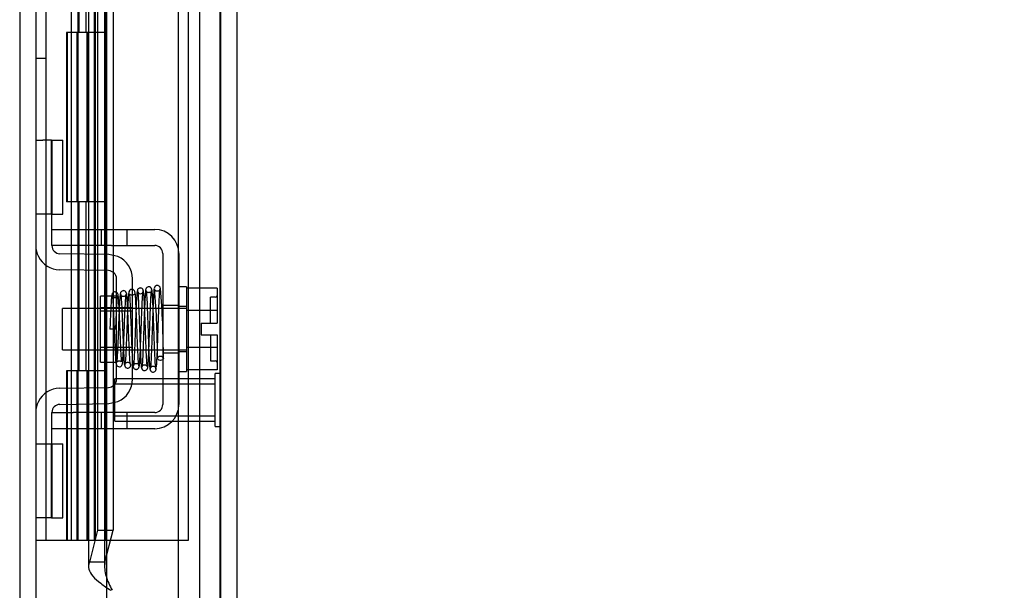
# Model space of a CAD drawing. Header units: inches. Extents: x 1 to 299, y -2 to 199.
# Tile 20 of 65: x 36.1 to 41.92, y 69.92 to 73.29. Entities that reach past the tile are written whole.
import ezdxf
from ezdxf.enums import TextEntityAlignment as Align
from ezdxf.lldxf.tags import DXFTag

# ---------------------------------------------------------------- set-up
doc = ezdxf.new("R2010")
doc.units = ezdxf.units.IN
doc.header["$MEASUREMENT"] = 0
for name, color, linetype in [('COM42667', 7, 'Continuous'), ('COM42780', 7, 'Continuous'), ('COM53955-3', 7, 'Continuous'), ('COM54746-60', 7, 'Continuous'), ('COM70220', 7, 'Continuous'), ('COM71175-1', 7, 'Continuous'), ('Default', 7, 'Continuous'), ('SCC19011', 7, 'Continuous'), ('SPR20265', 7, 'Continuous'), ('STD26258', 7, 'Continuous'), ('WAF25035', 7, 'Continuous')]:
    doc.layers.add(name, color=color, linetype=linetype)
doc.styles.add('SEACAD_Times_New_Roman', font='times.ttf')
tags = doc.linetypes.add('HIDDEN2', pattern=[0.1875, 0.125, -0.0625]).pattern_tags.tags
tags[6:7] = [DXFTag(74, 4), DXFTag(75, 0), DXFTag(340, '0'), DXFTag(46, 0.0), DXFTag(50, 0.0), DXFTag(44, 0.0), DXFTag(45, 0.0)]
tags[4:5] = [DXFTag(74, 4), DXFTag(75, 0), DXFTag(340, '0'), DXFTag(46, 0.0), DXFTag(50, 0.0), DXFTag(44, 0.0), DXFTag(45, 0.0)]
doc.dimstyles.new('HAMMOND_(STH_-_300x200)', dxfattribs={"dimtxt": 1.5, "dimasz": 1.875, "dimexe": 0.75, "dimexo": 0.75, "dimgap": 0.375, "dimtad": 0, "dimtih": 1, "dimtoh": 1, "dimzin": 0, "dimdsep": 46, "dimtxsty": 'SEACAD_Times_New_Roman', "dimblk1": '_SE_FILLED', "dimblk2": '_SE_FILLED', "dimsah": 1, "dimcen": 0.75, "dimadec": 0, "dimazin": 0, "dimtfac": 0.8, "dimtofl": 0, "dimtmove": 1, "dimatfit": 3, "dimfxl": 1, "dimtolj": 1, "dimtzin": 0, "dimarcsym": 0})

# ---------------------------------------------------------------- blocks, each defined once
blk = doc.blocks.new('SE3')
at = {"layer": 'COM42667', "color": 7, "linetype": 'HIDDEN2'}
for p, q in [((36.2925, 72.0509), (36.4175, 72.0509)), ((36.4175, 72.0509), (36.5845, 72.0509)), ((36.5845, 72.0509), (36.6445, 72.0509)), ((36.5845, 72.0509), (36.5845, 71.9559)), ((36.6445, 72.0509), (36.9, 72.0509)), ((36.737, 71.9559), (36.737, 72.0509)), ((36.2925, 71.9559), (36.2925, 71.9934)), ((36.4175, 71.9559), (36.2925, 71.9559)), ((36.5845, 71.9559), (36.4175, 71.9559)), ((36.6445, 71.9559), (36.5845, 71.9559)), ((36.6445, 71.9559), (36.9, 71.9559)), ((36.948, 71.9079), (36.948, 71.0164)), ((37.043, 71.9079), (37.043, 71.0164)), ((36.948, 71.6027), (37.043, 71.6027)), ((36.948, 71.3217), (37.043, 71.3217)), ((36.2925, 70.9684), (36.4175, 70.9684)), ((36.2925, 70.9309), (36.2925, 70.9684)), ((36.5845, 70.9684), (36.4175, 70.9684)), ((36.6445, 70.9684), (36.5845, 70.9684)), ((36.5845, 70.9684), (36.5845, 70.8734)), ((36.9, 70.9684), (36.6445, 70.9684)), ((36.737, 70.8734), (36.737, 70.9684)), ((36.4175, 70.8734), (36.2925, 70.8734)), ((36.4175, 70.8744), (36.4175, 70.8734)), ((36.4175, 70.8744), (36.4774, 70.8744)), ((36.5845, 70.8734), (36.4175, 70.8734)), ((36.4774, 70.8744), (36.4774, 70.8734)), ((36.4774, 70.8744), (36.5057, 70.8744)), ((36.5057, 70.8744), (36.5057, 70.8734)), ((36.5057, 70.8744), (36.5842, 70.8744)), ((36.6445, 70.8734), (36.5845, 70.8734)), ((36.6183, 70.8744), (36.6183, 70.8734)), ((36.9, 70.8734), (36.6445, 70.8734)), ((36.6452, 70.8744), (36.6675, 70.8744)), ((36.6675, 70.8744), (36.6675, 70.8734))]:
    blk.add_line(p, q, dxfattribs=at)
for centre, radius, start, end in [((36.9, 71.9079), 0.143, 0, 90), ((36.9, 71.9079), 0.048, 0, 90), ((36.9, 71.0164), 0.143, 270, 0), ((36.9, 71.0164), 0.048, 270, 0)]:
    blk.add_arc(centre, radius, start, end, dxfattribs=at)
at = {"layer": 'COM42780', "color": 7, "linetype": 'HIDDEN2'}
for p, q in [((36.1975, 72.5774), (36.2394, 72.5774)), ((36.2898, 72.5774), (36.2394, 72.5774)), ((36.2898, 72.5774), (36.357, 72.5774)), ((36.2898, 72.1404), (36.2898, 72.5774)), ((36.2925, 72.5774), (36.2925, 72.1404)), ((36.357, 72.1404), (36.357, 72.5774)), ((36.2394, 72.1404), (36.1975, 72.1404)), ((36.2898, 72.1404), (36.2394, 72.1404)), ((36.2898, 72.1404), (36.357, 72.1404)), ((36.2925, 71.9934), (36.2925, 72.1404)), ((36.629, 71.9021), (36.3397, 71.9072)), ((36.6832, 71.8904), (36.629, 71.9021)), ((36.6274, 71.8071), (36.338, 71.8122)), ((36.6745, 71.1652), (36.6745, 71.7591)), ((36.7695, 71.1652), (36.7695, 71.7591)), ((36.5795, 71.2672), (36.5795, 71.6572)), ((36.6745, 71.6572), (36.5795, 71.6572)), ((36.7695, 71.5872), (36.5795, 71.5872)), ((36.7695, 71.5687), (36.5795, 71.5687)), ((36.5795, 71.3557), (36.7695, 71.3557)), ((36.7695, 71.3372), (36.5795, 71.3372)), ((36.5795, 71.2672), (36.6745, 71.2672)), ((36.338, 71.1121), (36.6274, 71.1172)), ((36.629, 71.0222), (36.6832, 71.0339)), ((36.3397, 71.0172), (36.629, 71.0222)), ((36.2925, 70.7839), (36.2925, 70.9309)), ((36.1975, 70.7839), (36.2394, 70.7839)), ((36.2394, 70.7839), (36.2898, 70.7839)), ((36.2898, 70.7839), (36.357, 70.7839)), ((36.2898, 70.3469), (36.2898, 70.7839)), ((36.2925, 70.7839), (36.2925, 70.3469)), ((36.357, 70.3469), (36.357, 70.7839)), ((36.2915, 70.6521), (36.2925, 70.6521)), ((36.2915, 70.5428), (36.2915, 70.6521)), ((36.2915, 70.6219), (36.2925, 70.6219)), ((36.2915, 70.5428), (36.2925, 70.5428)), ((36.2915, 70.5122), (36.2915, 70.5428)), ((36.2915, 70.537), (36.2925, 70.537)), ((36.2915, 70.5122), (36.2925, 70.5122)), ((36.2915, 70.4786), (36.2915, 70.5122)), ((36.2915, 70.4786), (36.2925, 70.4786)), ((36.2394, 70.3469), (36.1975, 70.3469)), ((36.2898, 70.3469), (36.2394, 70.3469)), ((36.2898, 70.3469), (36.357, 70.3469))]:
    blk.add_line(p, q, dxfattribs=at)
for centre, radius, start, end in [((36.3405, 71.9552), 0.143, 180, 206.90823), ((36.3405, 71.9552), 0.048, 180, 269), ((36.3405, 71.9552), 0.143, 206.90823, 269), ((36.6265, 71.7591), 0.143, 0, 66.66652), ((36.6265, 71.7591), 0.048, 0, 89), ((36.6265, 71.1652), 0.048, 271, 0), ((36.6265, 71.1652), 0.143, 293.33348, 0), ((36.3405, 70.9692), 0.143, 91, 153.09177), ((36.3405, 70.9692), 0.143, 153.09177, 180), ((36.3405, 70.9692), 0.048, 91, 180)]:
    blk.add_arc(centre, radius, start, end, dxfattribs=at)
at = {"layer": 'COM53955-3', "color": 7, "linetype": 'Continuous'}
for p, q in [((36.6145, 131.3851), (36.6145, 69.0432)), ((37.3845, 131.3372), (37.3845, 69.0912))]:
    blk.add_line(p, q, dxfattribs=at)
at = {"layer": 'COM53955-3', "color": 7, "linetype": 'HIDDEN2'}
for p, q in [((37.2895, 131.3372), (37.2895, 69.0912)), ((36.5094, 102.6512), (36.5094, 70.0594)), ((36.5632, 102.6512), (36.5632, 70.2732)), ((36.6044, 102.6512), (36.6044, 70.0594)), ((36.655, 102.6512), (36.655, 70.2732)), ((36.5632, 70.2732), (36.5143, 70.0843)), ((36.5632, 70.2732), (36.655, 70.2732)), ((36.6061, 70.0843), (36.655, 70.2732)), ((36.6061, 70.0843), (36.5143, 70.0843))]:
    blk.add_line(p, q, dxfattribs=at)
for points in [[(36.5143, 70.0843), (36.5089, 70.0704), (36.508, 70.0566), (36.5153, 70.0289), (36.5235, 70.0151), (36.5474, 69.9874), (36.5632, 69.9736), (36.5993, 69.9459), (36.6197, 69.9321), (36.6404, 69.9182)], [(36.6061, 70.0843), (36.6043, 70.0704), (36.604, 70.0566), (36.6064, 70.0289), (36.6091, 70.0151), (36.6172, 69.9874), (36.6225, 69.9736), (36.6346, 69.9459), (36.6414, 69.9321), (36.6484, 69.9182)]]:
    blk.add_open_spline(points, degree=3, knots=[0, 0, 0, 0, 0.25, 0.25, 0.5, 0.5, 0.75, 0.75, 1, 1, 1, 1], dxfattribs=at)
at = {"layer": 'COM54746-60', "color": 7, "linetype": 'HIDDEN2'}
for p, q in [((36.2595, 70.2142), (36.2595, 130.2142)), ((36.4455, 130.2142), (36.4455, 70.2142)), ((36.5455, 70.2142), (36.5455, 130.2142)), ((37.1002, 70.2142), (37.1002, 130.2142)), ((36.4542, 73.2142), (36.4542, 74.2142)), ((36.4955, 73.2142), (36.4955, 74.2142)), ((36.5505, 73.2142), (36.5505, 74.2142)), ((36.4091, 73.2142), (36.3785, 73.2142)), ((36.3785, 73.2142), (36.3785, 72.2142)), ((36.4091, 73.2142), (36.3785, 73.2142)), ((36.3785, 73.2142), (36.3785, 72.2142)), ((36.3837, 73.2142), (36.3837, 72.2142)), ((36.4405, 73.2142), (36.4405, 72.2142)), ((36.5005, 72.2142), (36.5005, 73.2142)), ((36.5062, 72.2142), (36.5062, 73.2142)), ((36.5505, 72.2142), (36.5505, 73.2142)), ((36.1975, 73.0622), (36.2595, 73.0622)), ((36.4091, 72.2142), (36.3785, 72.2142)), ((36.4091, 72.2142), (36.3785, 72.2142)), ((36.4542, 71.2142), (36.4542, 72.2142)), ((36.4955, 71.2142), (36.4955, 72.2142)), ((36.5505, 71.2142), (36.5505, 72.2142)), ((36.4091, 71.2142), (36.3785, 71.2142)), ((36.3785, 71.2142), (36.3785, 70.2142)), ((36.4091, 71.2142), (36.3785, 71.2142)), ((36.3785, 71.2142), (36.3785, 70.2142)), ((36.3837, 71.2142), (36.3837, 70.2142)), ((36.4405, 71.2142), (36.4405, 70.2142)), ((36.5005, 70.2142), (36.5005, 71.2142)), ((36.5062, 70.2142), (36.5062, 71.2142)), ((36.5505, 70.2142), (36.5505, 71.2142)), ((36.6145, 70.2142), (37.1002, 70.2142))]:
    blk.add_line(p, q, dxfattribs=at)
at = {"layer": 'COM54746-60', "color": 7, "linetype": 'Continuous'}
for p, q in [((36.4091, 73.2142), (36.4091, 74.2142)), ((36.6125, 73.2142), (36.6125, 74.2142)), ((36.6125, 73.2142), (36.4091, 73.2142)), ((36.6125, 73.2142), (36.4091, 73.2142)), ((36.4091, 72.2142), (36.4091, 73.2142)), ((36.6125, 72.2142), (36.6125, 73.2142)), ((36.6125, 72.2142), (36.4091, 72.2142)), ((36.6125, 72.2142), (36.4091, 72.2142)), ((36.4091, 71.2142), (36.4091, 72.2142)), ((36.6125, 71.2142), (36.6125, 72.2142)), ((36.6125, 71.2142), (36.4091, 71.2142)), ((36.4091, 70.2142), (36.4091, 71.2142)), ((36.6125, 71.2142), (36.4091, 71.2142)), ((36.6125, 70.2142), (36.6125, 71.2142)), ((36.1975, 70.2142), (36.4091, 70.2142)), ((36.4091, 70.2142), (36.6125, 70.2142)), ((36.6125, 70.2142), (36.6145, 70.2142))]:
    blk.add_line(p, q, dxfattribs=at)
at = {"layer": 'COM70220', "color": 7, "linetype": 'HIDDEN2'}
for p, q in [((37.0395, 130.7417), (37.0395, 69.6867)), ((37.2855, 130.7417), (37.2855, 69.6867)), ((37.2875, 130.7417), (37.2875, 69.6867)), ((37.2885, 130.7417), (37.2885, 69.6867))]:
    blk.add_line(p, q, dxfattribs=at)
at = {"layer": 'COM71175-1', "color": 7, "linetype": 'HIDDEN2'}
for p, q in [((36.1025, 130.7602), (36.1025, 69.4502)), ((37.1645, 130.7602), (37.1645, 69.4502))]:
    blk.add_line(p, q, dxfattribs=at)
at = {"layer": 'COM71175-1', "color": 7, "linetype": 'Continuous'}
blk.add_line((36.1975, 130.7602), (36.1975, 69.4502), dxfattribs=at)
at = {"layer": 'SCC19011', "color": 7, "linetype": 'HIDDEN2'}
for p, q in [((37.269, 71.7032), (37.088, 71.7032)), ((37.269, 71.7032), (37.269, 71.5711)), ((37.229, 71.4962), (37.229, 71.6497)), ((37.259, 71.6497), (37.229, 71.6497)), ((36.356, 71.3402), (36.356, 71.5842)), ((37.088, 71.5842), (36.356, 71.5842)), ((37.269, 71.5711), (37.088, 71.5711)), ((37.269, 71.5711), (37.269, 71.4962)), ((37.174, 71.4962), (37.174, 71.4282)), ((37.174, 71.4962), (37.269, 71.4962)), ((37.174, 71.4282), (37.269, 71.4282)), ((37.229, 71.4282), (37.229, 71.2747)), ((37.269, 71.4282), (37.269, 71.3533)), ((36.356, 71.3402), (37.088, 71.3402)), ((37.269, 71.3533), (37.088, 71.3533)), ((37.269, 71.3533), (37.269, 71.2212)), ((37.229, 71.2747), (37.259, 71.2747)), ((37.269, 71.2212), (37.088, 71.2212))]:
    blk.add_line(p, q, dxfattribs=at)
for centre, start, end in [((37.259, 71.6597), 270, 0), ((37.259, 71.2647), 0, 90)]:
    blk.add_arc(centre, 0.01, start, end, dxfattribs=at)
at = {"layer": 'SPR20265', "color": 7, "linetype": 'HIDDEN2'}
blk.add_line((36.6705, 71.4622), (36.6355, 71.4622), dxfattribs=at)
for centre, radius, start, end in [((36.8156, 71.6869), 0.0169, 180.77991, 0.22839), ((32.0257, 71.2857), 4.8911, 0.04168, 4.85534), ((31.9981, 71.2846), 4.9537, 0.06265, 4.83238)]:
    blk.add_arc(centre, radius, start, end, dxfattribs=at)
blk.add_ellipse((36.9343, 71.2896), major_axis=(0.0175, 0), ratio=0.707107, dxfattribs=at)
for points, knots in [([(36.6844, 71.6614), (36.6839, 71.6648), (36.683, 71.6704), (36.6772, 71.6778), (36.6699, 71.6813), (36.6629, 71.6817), (36.6563, 71.6794), (36.6514, 71.675), (36.6485, 71.6695), (36.6481, 71.6659), (36.6479, 71.6641)], [0, 0, 0, 0, 0.171749, 0.337669, 0.486578, 0.613302, 0.730062, 0.835396, 0.925606, 1, 1, 1, 1]), ([(36.6971, 71.6714), (36.6963, 71.6667), (36.6948, 71.6581), (36.6925, 71.6254), (36.6905, 71.5842), (36.6885, 71.5385), (36.6867, 71.492), (36.6845, 71.4357), (36.6822, 71.3751), (36.6797, 71.321), (36.6775, 71.2866), (36.6765, 71.2719), (36.676, 71.2673), (36.6772, 71.2683), (36.6794, 71.2704), (36.6835, 71.2729), (36.6904, 71.2745), (36.6973, 71.2732), (36.7032, 71.2688), (36.7053, 71.2659), (36.7047, 71.2715), (36.7029, 71.2948), (36.701, 71.3292), (36.6993, 71.3679), (36.6972, 71.4177), (36.695, 71.4764), (36.6925, 71.5399), (36.6898, 71.5999), (36.6867, 71.6492), (36.6848, 71.6596), (36.6837, 71.6649)], [0, 0, 0, 0, 0.049829, 0.096661, 0.140543, 0.1815, 0.21953, 0.254663, 0.316054, 0.366766, 0.41123, 0.450091, 0.46736, 0.47522, 0.482667, 0.489878, 0.496815, 0.507252, 0.514043, 0.523714, 0.556907, 0.609213, 0.642304, 0.679917, 0.722048, 0.768714, 0.819849, 0.875477, 0.935522, 1, 1, 1, 1]), ([(36.7329, 71.6718), (36.7329, 71.6727), (36.7328, 71.6743), (36.7322, 71.677), (36.7312, 71.6797), (36.7296, 71.6823), (36.7274, 71.6847), (36.7237, 71.6875), (36.718, 71.6893), (36.711, 71.6887), (36.7037, 71.6849), (36.6978, 71.677), (36.6969, 71.6711), (36.6965, 71.6675)], [0, 0, 0, 0, 0.035882, 0.073188, 0.112909, 0.155738, 0.202044, 0.251913, 0.361271, 0.485727, 0.637722, 0.812554, 1, 1, 1, 1]), ([(36.7315, 71.6675), (36.7314, 71.6656), (36.7311, 71.6627), (36.7267, 71.6571), (36.7203, 71.6541), (36.7137, 71.6538), (36.7082, 71.6555), (36.7044, 71.6581), (36.702, 71.6605), (36.7001, 71.6632), (36.6988, 71.6661), (36.698, 71.6691), (36.6979, 71.6708), (36.6979, 71.6718)], [0, 0, 0, 0, 0.182694, 0.346276, 0.488158, 0.606317, 0.714771, 0.767541, 0.818616, 0.867529, 0.913978, 0.957988, 1, 1, 1, 1]), ([(36.8067, 71.2449), (36.8059, 71.2507), (36.8044, 71.2611), (36.8021, 71.2984), (36.8, 71.3443), (36.798, 71.3945), (36.7962, 71.4449), (36.794, 71.5048), (36.7916, 71.5681), (36.7891, 71.6229), (36.7869, 71.6588), (36.7844, 71.6777), (36.7822, 71.6862), (36.778, 71.6927), (36.7715, 71.6964), (36.7648, 71.6976), (36.7582, 71.6961), (36.7519, 71.6912), (36.7487, 71.6855), (36.7457, 71.6736), (36.7437, 71.6469), (36.7414, 71.6068), (36.7394, 71.5633), (36.7372, 71.5082), (36.7349, 71.4443), (36.7323, 71.3763), (36.7296, 71.3135), (36.7266, 71.2635), (36.7246, 71.2547), (36.7235, 71.2504)], [0, 0, 0, 0, 0.049806, 0.096628, 0.140488, 0.181395, 0.219325, 0.254295, 0.315103, 0.365264, 0.409504, 0.44859, 0.465812, 0.479944, 0.486137, 0.491674, 0.500166, 0.506116, 0.515751, 0.550769, 0.606181, 0.640661, 0.679437, 0.722465, 0.769729, 0.821141, 0.8767, 0.936319, 1, 1, 1, 1]), ([(36.7583, 71.251), (36.7573, 71.252), (36.7555, 71.2551), (36.7526, 71.2941), (36.7495, 71.3575), (36.7469, 71.4269), (36.7447, 71.4855), (36.7429, 71.53), (36.7412, 71.5723), (36.7394, 71.6103), (36.7375, 71.6414), (36.7356, 71.6636), (36.734, 71.6742), (36.733, 71.6748), (36.7327, 71.6747)], [0, 0, 0, 0, 0.1062824, 0.2178177, 0.3344917, 0.4564531, 0.5197117, 0.5842959, 0.6502411, 0.7175013, 0.7860951, 0.8560626, 0.9273599, 0.9665702, 0.9665702, 0.9665702, 0.9665702]), ([(36.7982, 71.6893), (36.7972, 71.6868), (36.7954, 71.681), (36.7923, 71.6356), (36.7898, 71.5775), (36.7877, 71.5217), (36.786, 71.4763), (36.7844, 71.4295), (36.7827, 71.3836), (36.781, 71.3407), (36.7793, 71.3029), (36.7776, 71.2729), (36.7759, 71.2526), (36.7747, 71.246), (36.7741, 71.2451)], [0, 0, 0, 0, 0.1086563, 0.2221233, 0.3401739, 0.4012398, 0.4634474, 0.5267618, 0.5911812, 0.6567153, 0.7232971, 0.7909314, 0.8596266, 0.9293175, 0.9293175, 0.9293175, 0.9293175]), ([(36.8338, 71.6866), (36.8333, 71.6897), (36.8327, 71.6937), (36.8294, 71.6986), (36.8254, 71.7024), (36.8194, 71.705), (36.8124, 71.7051), (36.8059, 71.7026), (36.801, 71.6981), (36.7981, 71.6924), (36.7977, 71.6889), (36.7975, 71.6869)], [0, 0, 0, 0, 0.147667, 0.223434, 0.298136, 0.43794, 0.563031, 0.685887, 0.803032, 0.90871, 1, 1, 1, 1]), ([(36.7982, 71.6857), (36.7992, 71.6831), (36.801, 71.6773), (36.804, 71.6319), (36.8065, 71.5737), (36.8086, 71.5173), (36.8102, 71.471), (36.8119, 71.423), (36.8137, 71.3755), (36.8154, 71.3308), (36.8173, 71.2914), (36.8192, 71.2593), (36.8211, 71.2375), (36.8227, 71.2291), (36.8235, 71.2289), (36.8238, 71.2291)], [0, 0, 0, 0, 0.1045038, 0.2144634, 0.330083, 0.3903051, 0.451994, 0.5151688, 0.5798125, 0.6459641, 0.7136653, 0.7828829, 0.8536605, 0.9260423, 0.9527188, 0.9527188, 0.9527188, 0.9527188]), ([(36.8093, 71.2415), (36.8103, 71.2464), (36.8124, 71.269), (36.8156, 71.3299), (36.8183, 71.4003), (36.8205, 71.4619), (36.8222, 71.5097), (36.824, 71.5562), (36.8257, 71.5991), (36.8275, 71.6357), (36.8293, 71.6639), (36.8312, 71.6827), (36.8324, 71.6847), (36.833, 71.6856)], [0.1071892, 0.1071892, 0.1071892, 0.1071892, 0.2193565, 0.336377, 0.4584218, 0.5216283, 0.5861168, 0.6518915, 0.7189233, 0.7872471, 0.856884, 0.9277872, 1, 1, 1, 1]), ([(36.8465, 71.6916), (36.8455, 71.6831), (36.8438, 71.6674), (36.841, 71.6118), (36.8382, 71.5409), (36.8355, 71.4608), (36.8327, 71.3813), (36.83, 71.3121), (36.8272, 71.2593), (36.8255, 71.2451), (36.8245, 71.2376)], [0, 0, 0, 0, 0.126336, 0.252227, 0.377819, 0.502975, 0.627818, 0.752237, 0.876323, 1, 1, 1, 1]), ([(36.8575, 71.2381), (36.8571, 71.2378), (36.8559, 71.2392), (36.8535, 71.2645), (36.851, 71.3138), (36.849, 71.365), (36.8474, 71.409), (36.8457, 71.4563), (36.844, 71.5049), (36.8423, 71.5526), (36.8405, 71.5967), (36.8387, 71.635), (36.8369, 71.6649), (36.8349, 71.6848), (36.8338, 71.6878), (36.833, 71.6892)], [0.053432, 0.053432, 0.053432, 0.053432, 0.1058673, 0.2171381, 0.3338118, 0.3944484, 0.4564245, 0.5197508, 0.5844221, 0.6504012, 0.7176964, 0.7863335, 0.8562538, 0.9274659, 1, 1, 1, 1]), ([(36.8823, 71.6943), (36.8823, 71.6953), (36.8823, 71.6968), (36.8819, 71.6997), (36.8809, 71.7025), (36.8793, 71.7053), (36.8771, 71.7077), (36.8744, 71.7097), (36.8713, 71.7111), (36.8665, 71.7121), (36.8605, 71.7112), (36.8532, 71.7068), (36.8473, 71.6979), (36.8464, 71.6913), (36.846, 71.6871)], [0, 0, 0, 0, 0.045056, 0.086229, 0.124988, 0.163044, 0.202115, 0.243689, 0.288908, 0.338607, 0.455438, 0.607761, 0.792001, 1, 1, 1, 1]), ([(36.881, 71.6871), (36.8811, 71.6866), (36.8811, 71.6859), (36.8791, 71.6824), (36.8747, 71.6789), (36.8694, 71.6771), (36.8649, 71.6769), (36.8615, 71.6774), (36.858, 71.6786), (36.8545, 71.6805), (36.8515, 71.6834), (36.8491, 71.6868), (36.8476, 71.6907), (36.8474, 71.693), (36.8473, 71.6943)], [0, 0, 0, 0, 0.182514, 0.338191, 0.470751, 0.582664, 0.63137, 0.678169, 0.726749, 0.777741, 0.831093, 0.886283, 0.942688, 1, 1, 1, 1]), ([(36.8475, 71.6847), (36.8484, 71.6886), (36.8499, 71.694), (36.8526, 71.6652), (36.855, 71.6165), (36.857, 71.5645), (36.8586, 71.5197), (36.8603, 71.4711), (36.8619, 71.4208), (36.8637, 71.371), (36.8654, 71.3244), (36.8673, 71.2839), (36.8691, 71.2518), (36.871, 71.2294), (36.8722, 71.2256), (36.8729, 71.2237)], [0, 0, 0, 0, 0.103894, 0.213721, 0.329359, 0.389725, 0.451568, 0.514897, 0.579727, 0.64606, 0.713861, 0.783157, 0.853967, 0.926238, 1, 1, 1, 1]), ([(36.8595, 71.2354), (36.8605, 71.2432), (36.8622, 71.2578), (36.865, 71.3114), (36.8677, 71.381), (36.8705, 71.4607), (36.8732, 71.5407), (36.876, 71.6111), (36.8787, 71.6661), (36.8805, 71.6814), (36.8814, 71.6896)], [0, 0, 0, 0, 0.124672, 0.24946, 0.374298, 0.499274, 0.624286, 0.749453, 0.874644, 1, 1, 1, 1]), ([(36.8966, 71.7002), (36.8956, 71.6943), (36.8935, 71.669), (36.8909, 71.6133), (36.8888, 71.5571), (36.8871, 71.5097), (36.8854, 71.4595), (36.8838, 71.4086), (36.882, 71.3594), (36.8803, 71.3146), (36.8785, 71.2764), (36.8767, 71.2474), (36.8748, 71.2292), (36.8736, 71.2277), (36.8729, 71.2272)], [0.1085336, 0.1085336, 0.1085336, 0.1085336, 0.2217151, 0.3395346, 0.4004521, 0.4625187, 0.5257433, 0.5901223, 0.6556195, 0.7222461, 0.7900247, 0.8588979, 0.9288811, 1, 1, 1, 1]), ([(36.9078, 71.2268), (36.9068, 71.2302), (36.905, 71.2376), (36.902, 71.2869), (36.8989, 71.3616), (36.8963, 71.4404), (36.894, 71.5055), (36.8923, 71.5542), (36.8905, 71.5998), (36.8886, 71.6398), (36.8867, 71.6715), (36.8847, 71.6928), (36.8831, 71.7004), (36.8823, 71.7004), (36.8821, 71.7003)], [0, 0, 0, 0, 0.1061362, 0.2174647, 0.333926, 0.4557017, 0.5188968, 0.5834438, 0.6493904, 0.7166983, 0.7853922, 0.8555186, 0.9270505, 0.9466489, 0.9466489, 0.9466489, 0.9466489]), ([(36.9347, 71.6981), (36.9345, 71.701), (36.9339, 71.7058), (36.9301, 71.7132), (36.9242, 71.7183), (36.9184, 71.7202), (36.9138, 71.7202), (36.9104, 71.7195), (36.907, 71.7181), (36.904, 71.7159), (36.9015, 71.7131), (36.8997, 71.7098), (36.8986, 71.7062), (36.8985, 71.7041), (36.8985, 71.7028)], [0, 0, 0, 0, 0.174153, 0.333945, 0.47646, 0.59716, 0.649734, 0.701139, 0.752042, 0.802639, 0.852867, 0.902545, 0.951555, 1, 1, 1, 1]), ([(36.9335, 71.7028), (36.9335, 71.702), (36.9334, 71.7006), (36.9327, 71.6979), (36.9317, 71.6952), (36.9301, 71.6926), (36.9279, 71.6901), (36.9253, 71.6881), (36.9223, 71.6865), (36.9179, 71.6851), (36.9122, 71.6849), (36.9053, 71.6874), (36.9002, 71.693), (36.8998, 71.6961), (36.8997, 71.6981)], [0, 0, 0, 0, 0.041729, 0.082427, 0.123602, 0.166402, 0.211506, 0.259177, 0.309428, 0.362216, 0.478123, 0.623352, 0.798377, 1, 1, 1, 1]), ([(36.9106, 71.2361), (36.9116, 71.2449), (36.9136, 71.2764), (36.9162, 71.3368), (36.9183, 71.3957), (36.9199, 71.4441), (36.9216, 71.4943), (36.9233, 71.5441), (36.925, 71.5909), (36.9267, 71.6324), (36.9285, 71.6663), (36.9303, 71.6896), (36.9315, 71.6976), (36.9321, 71.699)], [0.1067733, 0.1067733, 0.1067733, 0.1067733, 0.2186198, 0.3356168, 0.3963078, 0.4582956, 0.5215715, 0.5861054, 0.6519196, 0.7190272, 0.787372, 0.8569853, 0.9278802, 0.9278802, 0.9278802, 0.9278802]), ([(36.6472, 71.6649), (36.6467, 71.6631), (36.6455, 71.6561), (36.6439, 71.6379), (36.6422, 71.6124), (36.6405, 71.5804), (36.6389, 71.5438), (36.6372, 71.5031), (36.6361, 71.4773), (36.6355, 71.4622)], [0.1262894, 0.1262894, 0.1262894, 0.1262894, 0.2522008, 0.3777822, 0.5029693, 0.6277666, 0.7522043, 0.8763068, 1, 1, 1, 1]), ([(36.6488, 71.6618), (36.6497, 71.6584), (36.6512, 71.6518), (36.6535, 71.6209), (36.6556, 71.5806), (36.6576, 71.5351), (36.6595, 71.4886), (36.6617, 71.4324), (36.6641, 71.372), (36.6666, 71.3186), (36.669, 71.2817), (36.6709, 71.2615), (36.6748, 71.2441), (36.6903, 71.2378), (36.6991, 71.2405), (36.7047, 71.2455), (36.7111, 71.2574), (36.7118, 71.2781), (36.7147, 71.3237), (36.7165, 71.3626), (36.7186, 71.4127), (36.7209, 71.4717), (36.7234, 71.5361), (36.7261, 71.5978), (36.729, 71.6498), (36.7309, 71.6622), (36.732, 71.6688)], [0, 0, 0, 0, 0.049071, 0.095305, 0.138705, 0.179221, 0.216816, 0.251479, 0.311613, 0.361337, 0.40521, 0.443673, 0.47869, 0.495819, 0.507208, 0.514584, 0.52541, 0.61076, 0.643462, 0.680714, 0.722527, 0.768903, 0.819809, 0.875306, 0.935341, 1, 1, 1, 1]), ([(36.6829, 71.6641), (36.6829, 71.6626), (36.6827, 71.6601), (36.6813, 71.6561), (36.679, 71.6526), (36.6761, 71.6498), (36.6727, 71.6479), (36.6681, 71.6464), (36.6625, 71.6463), (36.6564, 71.6486), (36.6518, 71.6528), (36.6494, 71.6577), (36.6493, 71.66), (36.6494, 71.6614)], [0, 0, 0, 0, 0.062102, 0.127036, 0.193129, 0.258648, 0.322128, 0.382614, 0.496212, 0.616438, 0.741896, 0.869698, 1, 1, 1, 1]), ([(36.6705, 71.4622), (36.6711, 71.4773), (36.6722, 71.5029), (36.6738, 71.5433), (36.6755, 71.5792), (36.6771, 71.6103), (36.6787, 71.6349), (36.6803, 71.6521), (36.6814, 71.6586), (36.6819, 71.6601)], [0, 0, 0, 0, 0.125192, 0.2503696, 0.3754503, 0.5004684, 0.6254513, 0.7503882, 0.8752185, 0.8752185, 0.8752185, 0.8752185]), ([(36.6984, 71.6676), (36.699, 71.6677), (36.7004, 71.6654), (36.703, 71.6372), (36.7055, 71.5895), (36.7075, 71.5404), (36.7092, 71.4988), (36.7108, 71.4545), (36.7125, 71.4094), (36.7143, 71.3655), (36.7161, 71.3251), (36.7179, 71.2909), (36.7197, 71.2649), (36.7217, 71.2481), (36.7229, 71.2469), (36.7236, 71.2466)], [0.0386163, 0.0386163, 0.0386163, 0.0386163, 0.1041999, 0.2141673, 0.3298094, 0.3901346, 0.4519229, 0.5151799, 0.5799285, 0.646185, 0.7139159, 0.7831552, 0.853933, 0.9262015, 1, 1, 1, 1]), ([(36.7796, 71.6663), (36.7791, 71.6664), (36.7768, 71.664), (36.7665, 71.661), (36.7578, 71.6635), (36.7525, 71.6679), (36.7509, 71.67), (36.7515, 71.6635), (36.7532, 71.6399), (36.755, 71.6057), (36.7567, 71.5667), (36.7586, 71.516), (36.7608, 71.4552), (36.7632, 71.3881), (36.7659, 71.3226), (36.7688, 71.266), (36.7707, 71.2509), (36.7718, 71.2426)], [0.4653098, 0.4653098, 0.4653098, 0.4653098, 0.4825034, 0.5013145, 0.5132458, 0.5201258, 0.5302196, 0.5625298, 0.6122564, 0.6441552, 0.6807294, 0.7220204, 0.7680595, 0.8188387, 0.874429, 0.9347864, 1, 1, 1, 1]), ([(36.7241, 71.2502), (36.7243, 71.2528), (36.7248, 71.2571), (36.7301, 71.2634), (36.737, 71.2662), (36.7438, 71.2662), (36.75, 71.2638), (36.7547, 71.2594), (36.7573, 71.254), (36.7576, 71.2506), (36.7577, 71.2487)], [0, 0, 0, 0, 0.166659, 0.324905, 0.466035, 0.587816, 0.705555, 0.817002, 0.91633, 1, 1, 1, 1]), ([(36.7227, 71.2487), (36.7228, 71.2473), (36.7231, 71.2447), (36.7246, 71.2407), (36.727, 71.2372), (36.731, 71.2334), (36.7371, 71.2309), (36.7441, 71.231), (36.7506, 71.2337), (36.7556, 71.2385), (36.7584, 71.2446), (36.7589, 71.2481), (36.7591, 71.2502)], [0, 0, 0, 0, 0.063176, 0.129473, 0.197366, 0.265212, 0.394679, 0.515177, 0.639946, 0.76535, 0.886036, 1, 1, 1, 1]), ([(36.7712, 71.2468), (36.7717, 71.2416), (36.7728, 71.2352), (36.7797, 71.2271), (36.7853, 71.2244), (36.79, 71.2237), (36.7935, 71.2239), (36.7971, 71.2249), (36.8006, 71.2268), (36.8036, 71.2296), (36.8059, 71.2331), (36.8074, 71.2371), (36.8075, 71.2396), (36.8076, 71.2411)], [0, 0, 0, 0, 0.314139, 0.451364, 0.572135, 0.625408, 0.67627, 0.728029, 0.781154, 0.835554, 0.89067, 0.945715, 1, 1, 1, 1]), ([(36.7726, 71.2411), (36.7726, 71.2419), (36.7727, 71.2433), (36.7734, 71.2459), (36.7744, 71.2486), (36.7761, 71.2513), (36.7782, 71.2537), (36.7808, 71.2558), (36.7838, 71.2574), (36.7882, 71.2588), (36.7939, 71.2591), (36.8007, 71.2568), (36.8058, 71.2514), (36.8061, 71.2486), (36.8062, 71.2468)], [0, 0, 0, 0, 0.041854, 0.08238, 0.123206, 0.165594, 0.2103, 0.257629, 0.307612, 0.360216, 0.47602, 0.621224, 0.796617, 1, 1, 1, 1]), ([(36.8237, 71.2336), (36.8237, 71.2327), (36.8237, 71.2312), (36.8242, 71.2284), (36.8252, 71.2256), (36.8268, 71.2229), (36.829, 71.2204), (36.8317, 71.2184), (36.8348, 71.217), (36.8395, 71.216), (36.8455, 71.2167), (36.8528, 71.2209), (36.8587, 71.2294), (36.8596, 71.2357), (36.86, 71.2397)], [0, 0, 0, 0, 0.042091, 0.081647, 0.120191, 0.15929, 0.200316, 0.244307, 0.29197, 0.343782, 0.463061, 0.615509, 0.797242, 1, 1, 1, 1]), ([(36.825, 71.2397), (36.8249, 71.2404), (36.8249, 71.2414), (36.827, 71.2454), (36.8314, 71.2491), (36.8367, 71.2509), (36.8412, 71.2512), (36.8446, 71.2507), (36.8481, 71.2496), (36.8515, 71.2476), (36.8546, 71.2448), (36.8569, 71.2413), (36.8584, 71.2373), (36.8586, 71.235), (36.8587, 71.2336)], [0, 0, 0, 0, 0.174172, 0.32563, 0.457521, 0.571357, 0.621658, 0.670379, 0.72108, 0.774173, 0.829398, 0.886003, 0.943085, 1, 1, 1, 1]), ([(36.8723, 71.2263), (36.8727, 71.2232), (36.8736, 71.2178), (36.8794, 71.2109), (36.8866, 71.2077), (36.8936, 71.2075), (36.9001, 71.2099), (36.905, 71.2144), (36.9079, 71.22), (36.9083, 71.2235), (36.9085, 71.2254)], [0, 0, 0, 0, 0.156089, 0.311601, 0.454811, 0.580816, 0.702069, 0.815536, 0.915769, 1, 1, 1, 1]), ([(36.8735, 71.2254), (36.8735, 71.2269), (36.8737, 71.2293), (36.875, 71.2332), (36.8773, 71.2366), (36.8811, 71.2403), (36.8869, 71.2427), (36.8937, 71.2428), (36.8999, 71.2404), (36.9045, 71.2361), (36.907, 71.2308), (36.9072, 71.228), (36.9073, 71.2263)], [0, 0, 0, 0, 0.06862, 0.139406, 0.210761, 0.281001, 0.412092, 0.530483, 0.651578, 0.772882, 0.88964, 1, 1, 1, 1])]:
    blk.add_open_spline(points, degree=3, knots=knots, dxfattribs=at)
for points in [[(36.8995, 71.7041), (36.8992, 71.7045), (36.8988, 71.7049), (36.8985, 71.7049)], [(36.9328, 71.6996), (36.9332, 71.6993), (36.9335, 71.6985), (36.9339, 71.6974)], [(36.6489, 71.6661), (36.6487, 71.6662), (36.6486, 71.6663), (36.6484, 71.6663)], [(36.6828, 71.6611), (36.6831, 71.661), (36.6833, 71.6608), (36.6835, 71.6606)], [(36.7736, 71.2449), (36.7732, 71.2453), (36.7728, 71.2465), (36.7723, 71.2481)], [(36.8062, 71.2396), (36.8067, 71.2388), (36.8071, 71.2382), (36.8075, 71.2381)]]:
    blk.add_open_spline(points, degree=3, dxfattribs=at)
at = {"layer": 'STD26258', "color": 7, "linetype": 'HIDDEN2'}
for p, q in [((36.6645, 70.9182), (36.6645, 71.1682)), ((37.2583, 71.1682), (36.6645, 71.1682)), ((37.2583, 70.8869), (37.2583, 71.1994)), ((37.2895, 71.1994), (37.2583, 71.1994)), ((36.6645, 71.1375), (37.2583, 71.1375)), ((36.6645, 70.9488), (37.2583, 70.9488)), ((36.6645, 70.9182), (37.2583, 70.9182)), ((37.2583, 70.8869), (37.2895, 70.8869))]:
    blk.add_line(p, q, dxfattribs=at)
at = {"layer": 'WAF25035', "color": 7, "linetype": 'HIDDEN2'}
for p, q in [((37.088, 71.7122), (37.043, 71.7122)), ((37.088, 71.7122), (37.088, 71.2122)), ((37.088, 71.5947), (37.043, 71.5947)), ((37.043, 71.3297), (37.088, 71.3297)), ((37.043, 71.2122), (37.088, 71.2122))]:
    blk.add_line(p, q, dxfattribs=at)
blk = doc.blocks.new('DMBLK2886')
at = {"layer": 'Default', "linetype": 'Continuous'}
for points in [[(44.5847, 129.6052), (44.2722, 131.4802), (43.9597, 129.6052)], [(44.5847, 70.8232), (43.9597, 70.8232), (44.2722, 68.9482)]]:
    blk.add_hatch(color=7, dxfattribs=at).paths.add_polyline_path(points)
at = {"layer": 'Default', "color": 7, "linetype": 'Continuous'}
for p, q in [((37.697, 131.4802), (45.0222, 131.4802)), ((44.2722, 131.4802), (44.2722, 101.4892)), ((44.2722, 97.2142), (44.2722, 68.9482)), ((37.9915, 68.9482), (45.0222, 68.9482))]:
    blk.add_line(p, q, dxfattribs=at)
at = {"layer": 'Default', "color": 7, "linetype": 'Continuous', "style": 'SEACAD_Times_New_Roman'}
for s, p in [('62.53', (41.713, 100.9642)), ('DOOR', (41.1265, 98.7142))]:
    blk.add_text(s, height=1.5, dxfattribs=at).set_placement(p, align=Align.TOP_LEFT)
blk = doc.blocks.new('_SE_FILLED')
at = {"color": 0}
blk.add_line((0, 0), (-1, 0), dxfattribs=at)
blk.add_solid([(0, 0), (-1, -0.1665), (-1, 0.1665), (0, 0)], dxfattribs=at)

msp = doc.modelspace()

# ---------------------------------------------------------------- block references
at = {"layer": 'Default'}
msp.add_blockref('SE3', (0, 0), dxfattribs=at)

# ---------------------------------------------------------------- dimensions: what is measured, and where the dimension line sits
at = {"layer": 'Default', "color": 7, "linetype": 'Continuous'}
dim = msp.add_linear_dim(base=(44.2722, 131.4802), p1=(36.947, 131.4802), p2=(37.2415, 68.9482), angle=270.26988, text='\\A1;<>\\PDOOR', dimstyle='HAMMOND_(STH_-_300x200)', override={"dimtmove": 0}, dxfattribs=at)
dim.commit()
dim.dimension.update_dxf_attribs({"geometry": 'DMBLK2886', "text_midpoint": (44.2722, 100.2142), "dimtype": 161})

doc.saveas('drawing.dxf')
